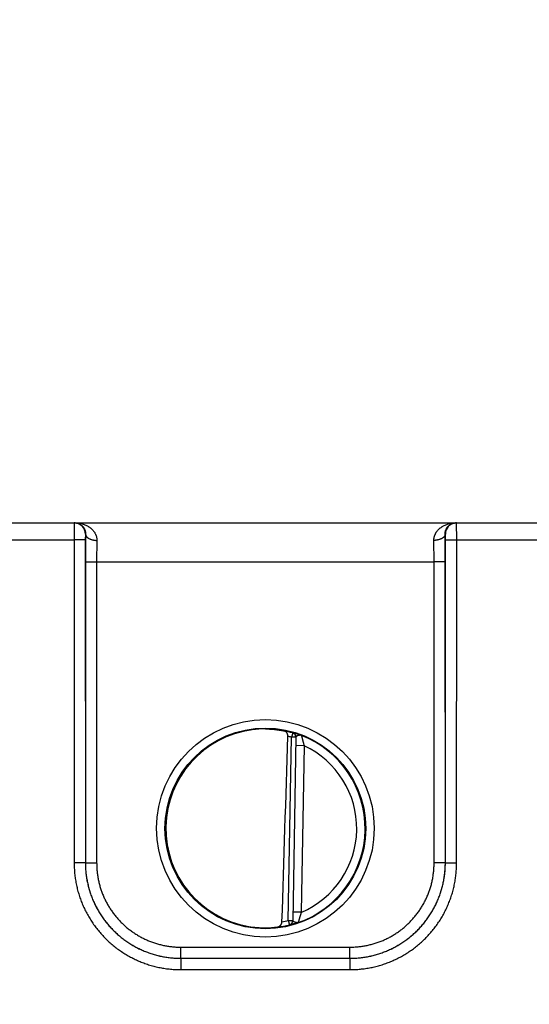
# Model space of a CAD drawing. Header units: inches. Extents: x 0 to 34, y 0 to 22.
# Tile 148 of 224: x 13 to 13.9, y 11.7 to 13.5. Entities that reach past the tile are written whole.
import ezdxf

# ---------------------------------------------------------------- set-up
doc = ezdxf.new("R2010")
doc.units = ezdxf.units.IN
doc.header["$LTSCALE"] = 1.87
doc.header["$MEASUREMENT"] = 0
doc.layers.get('0').update_dxf_attribs({"linetype": 'CONTINUOUS'})
doc.layers.add('DIMENSIONS', color=7, linetype='CONTINUOUS')
doc.styles.get("Standard").update_dxf_attribs({"font": 'txt', "width": 0.8})
doc.dimstyles.new('DIMSTYLE_1', dxfattribs={"dimtxt": 0.125, "dimasz": 0.18, "dimexe": 0.125, "dimexo": 0.0625, "dimgap": 0.03125, "dimtad": 0, "dimtih": 1, "dimtoh": 1, "dimdec": 3, "dimzin": 4, "dimdsep": 46, "dimtxsty": 'STANDARD', "dimblk": '_FILLED', "dimblk1": '_FILLED', "dimblk2": '_FILLED', "dimcen": 0.09, "dimadec": 0, "dimazin": 0, "dimtp": 0.01, "dimtm": 0.01, "dimtfac": 1, "dimtdec": 3, "dimtofl": 0, "dimtmove": 0, "dimatfit": 3, "dimldrblk": '_FILLED', "dimfxl": 1, "dimtolj": 1, "dimtzin": 4, "dimarcsym": 0})

# ---------------------------------------------------------------- blocks, each defined once
blk = doc.blocks.new('*D2')
at = {"layer": 'DIMENSIONS', "color": 2, "linetype": 'CONTINUOUS'}
blk.add_line((21.6467, 10.9372), (21.6467, 13.2512), dxfattribs=at)
at = {"layer": 'DIMENSIONS', "color": 2, "linetype": 'CONTINUOUS', "insert": (21.5842, 13.3137), "char_height": 0.125, "width": 1.525, "attachment_point": 1, "rotation": 90, "line_spacing_factor": 0.9}
blk.add_mtext('15.994{\\Ftxt.shx;\\W1.000000;\\H0.125000; }[406.25]', dxfattribs=at)
blk = doc.blocks.new('_FILLED')
at = {"color": 0, "linetype": 'BYBLOCK'}
blk.add_solid([(0, 0), (-1, 0.1736), (-1, -0.1736)], dxfattribs=at)

msp = doc.modelspace()

# ---------------------------------------------------------------- linework, layer by layer
at = {"color": 7, "linetype": 'CONTINUOUS'}
for p, q in [((8.2397, 12.5637), (21.6022, 12.5637)), ((13.1194, 12.5637), (13.1192, 12.5334)), ((13.8002, 12.5334), (13.8, 12.5637)), ((13.1394, 12.5437), (13.1392, 12.5336)), ((13.1397, 12.5437), (13.1394, 12.5437)), ((13.1397, 12.5437), (13.1394, 12.4945)), ((13.78, 12.5437), (13.7797, 12.5437)), ((13.7799, 12.4945), (13.7797, 12.5437)), ((13.7802, 12.5336), (13.78, 12.5437)), ((12.8702, 12.5334), (13.1192, 12.5334)), ((13.1392, 12.5336), (13.1192, 12.5334)), ((13.1192, 12.5334), (13.1193, 11.9581)), ((13.1392, 12.5336), (13.1393, 11.9583)), ((13.1597, 12.5326), (13.1594, 12.4943)), ((13.7599, 12.4943), (13.7597, 12.5326)), ((13.7801, 11.9583), (13.7802, 12.5336)), ((13.7802, 12.5336), (13.8002, 12.5334)), ((13.8001, 11.9581), (13.8002, 12.5334)), ((13.8002, 12.5334), (14.0492, 12.5334)), ((13.1394, 12.4945), (13.1394, 11.9583)), ((13.1394, 12.4945), (13.1594, 12.4943)), ((13.1594, 12.4943), (13.1594, 11.9582)), ((13.1594, 12.4943), (13.7599, 12.4943)), ((13.7799, 12.4945), (13.7599, 12.4943)), ((13.76, 11.9582), (13.7599, 12.4943)), ((13.78, 11.9583), (13.7799, 12.4945)), ((13.5083, 12.1896), (13.5061, 12.182)), ((13.5083, 12.19), (13.5083, 12.1896)), ((13.5004, 11.8558), (13.5061, 12.182)), ((13.514, 12.1819), (13.5061, 12.182)), ((13.514, 12.1823), (13.5083, 11.8553)), ((13.5288, 12.1668), (13.5138, 12.1671)), ((13.5288, 12.1668), (13.5236, 11.8702)), ((13.1393, 11.9582), (13.1193, 11.9581)), ((13.1393, 11.9583), (13.1394, 11.9583)), ((13.1394, 11.9583), (13.1594, 11.9582)), ((13.78, 11.9583), (13.76, 11.9582)), ((13.7801, 11.9583), (13.78, 11.9583)), ((13.7801, 11.9582), (13.8001, 11.9581)), ((13.5236, 11.8702), (13.5086, 11.8705)), ((13.5004, 11.8558), (13.5024, 11.8481)), ((13.5004, 11.8558), (13.5083, 11.8557)), ((13.5023, 11.8478), (13.5024, 11.8481)), ((13.3093, 11.7883), (13.3093, 11.8082)), ((13.3093, 11.8082), (13.61, 11.8082)), ((13.61, 11.7883), (13.61, 11.8082)), ((13.3093, 11.7883), (13.3093, 11.7681)), ((13.3093, 11.7883), (13.6101, 11.7883)), ((13.3093, 11.7883), (13.61, 11.7883)), ((13.6101, 11.7883), (13.6101, 11.7681)), ((13.3093, 11.7681), (13.6101, 11.7681))]:
    msp.add_line(p, q, dxfattribs=at)
for centre, radius in [((13.4597, 12.0198), 0.1937), ((13.4597, 12.0196), 0.1787)]:
    msp.add_circle(centre, radius, dxfattribs=at)
for centre, radius, start, end in [((13.1194, 12.5437), 0.02, 85.3114, 90), ((13.1194, 12.5437), 0.02, 359.9956, 85.3067), ((13.8, 12.5437), 0.02, 94.6933, 180.0044), ((13.8, 12.5437), 0.02, 90, 94.6886), ((13.4588, 12.0267), 0.1701, 89.6908, 97.6004), ((13.4597, 12.0197), 0.1768, 74.0306, 78.9352), ((13.5062, 12.1824), 0.00787, 359.0042, 74.0707), ((13.5061, 12.182), 0.00787, 359.0003, 74.039), ((-111.0194, 15.8997), 124.5744, 358.138661, 358.290676), ((13.4597, 12.0197), 0.1689, 74.0306, 76.3334), ((13.4597, 12.0197), 0.1776, 289.2043, 68.7983), ((13.4597, 12.0197), 0.1626, 293.1447, 64.8553), ((13.4597, 12.0197), 0.1689, 280.0967, 283.9685), ((13.5004, 11.8554), 0.00787, 283.9293, 358.9958), ((13.5005, 11.8558), 0.00787, 283.9611, 358.9997), ((13.4585, 12.0126), 0.1699, 260.3962, 270.3988), ((13.4586, 12.0086), 0.1659, 270.3796, 277.8481), ((13.4597, 12.0197), 0.1768, 277.0061, 283.9694)]:
    msp.add_arc(centre, radius, start, end, dxfattribs=at)
msp.add_ellipse((13.4597, 12.0197), major_axis=(0, 0.1771), ratio=1, start_param=0.132587, end_param=2.974099, dxfattribs=at)
for points, knots in [([(13.121, 12.5637), (13.1215, 12.5637), (13.1225, 12.5636), (13.1241, 12.5634), (13.1256, 12.5631), (13.1271, 12.5626), (13.1286, 12.562), (13.13, 12.5613), (13.1314, 12.5604), (13.1328, 12.5593), (13.1341, 12.5581), (13.1351, 12.557), (13.1359, 12.556), (13.1367, 12.5549), (13.1376, 12.5534), (13.1385, 12.5513), (13.1392, 12.549), (13.1396, 12.5469), (13.1397, 12.5451), (13.1397, 12.5442), (13.1397, 12.5437)], [0, 0, 0, 0, 0.050172, 0.100548, 0.151326, 0.202718, 0.254965, 0.3083, 0.363016, 0.419433, 0.477904, 0.538902, 0.570508, 0.602949, 0.670715, 0.743014, 0.820987, 0.906009, 0.951758, 1, 1, 1, 1]), ([(13.121, 12.5637), (13.1221, 12.5637), (13.1242, 12.5636), (13.1274, 12.5633), (13.1306, 12.5627), (13.1338, 12.562), (13.1369, 12.561), (13.1399, 12.5598), (13.1424, 12.5586), (13.1443, 12.5575), (13.1457, 12.5566), (13.1471, 12.5557), (13.1484, 12.5547), (13.1497, 12.5536), (13.151, 12.5524), (13.1522, 12.5512), (13.1533, 12.5499), (13.1544, 12.5485), (13.1552, 12.5473), (13.1559, 12.5463), (13.1565, 12.5453), (13.1572, 12.5439), (13.1578, 12.5425), (13.1583, 12.5413), (13.1587, 12.5401), (13.1591, 12.5386), (13.1595, 12.5366), (13.1597, 12.5346), (13.1597, 12.5333), (13.1597, 12.5326)], [0, 0, 0, 0, 0.058435, 0.116917, 0.175497, 0.234242, 0.293205, 0.352466, 0.412123, 0.442133, 0.472283, 0.502597, 0.533097, 0.5638, 0.59473, 0.625925, 0.657424, 0.689259, 0.721473, 0.73774, 0.754123, 0.787263, 0.820952, 0.838024, 0.855259, 0.890248, 0.925992, 0.962556, 1, 1, 1, 1]), ([(13.7597, 12.5326), (13.7596, 12.5333), (13.7597, 12.5346), (13.7599, 12.5366), (13.7603, 12.5386), (13.7607, 12.5401), (13.7611, 12.5413), (13.7615, 12.5425), (13.7622, 12.5439), (13.7629, 12.5453), (13.7635, 12.5463), (13.7641, 12.5473), (13.765, 12.5485), (13.766, 12.5499), (13.7672, 12.5512), (13.7684, 12.5524), (13.7697, 12.5536), (13.771, 12.5547), (13.7723, 12.5557), (13.7737, 12.5566), (13.7751, 12.5575), (13.777, 12.5586), (13.7794, 12.5598), (13.7825, 12.561), (13.7856, 12.562), (13.7887, 12.5627), (13.7919, 12.5633), (13.7951, 12.5636), (13.7973, 12.5637), (13.7984, 12.5637)], [0, 0, 0, 0, 0.037444, 0.074008, 0.109752, 0.144741, 0.161976, 0.179048, 0.212737, 0.245877, 0.26226, 0.278527, 0.310741, 0.342576, 0.374075, 0.40527, 0.4362, 0.466903, 0.497403, 0.527717, 0.557867, 0.587877, 0.647534, 0.706795, 0.765758, 0.824503, 0.883083, 0.941565, 1, 1, 1, 1]), ([(13.7797, 12.5437), (13.7796, 12.5442), (13.7797, 12.5451), (13.7798, 12.5469), (13.7802, 12.549), (13.7809, 12.5513), (13.7818, 12.5534), (13.7827, 12.5549), (13.7834, 12.556), (13.7842, 12.557), (13.7852, 12.5581), (13.7866, 12.5593), (13.7879, 12.5604), (13.7893, 12.5613), (13.7908, 12.562), (13.7923, 12.5626), (13.7938, 12.5631), (13.7953, 12.5634), (13.7968, 12.5636), (13.7978, 12.5637), (13.7984, 12.5637)], [0, 0, 0, 0, 0.048242, 0.093991, 0.179013, 0.256986, 0.329285, 0.397051, 0.429492, 0.461098, 0.522096, 0.580567, 0.636984, 0.6917, 0.745035, 0.797282, 0.848674, 0.899452, 0.949828, 1, 1, 1, 1]), ([(13.1397, 12.5437), (13.1397, 12.5435), (13.1397, 12.5431), (13.1398, 12.5426), (13.14, 12.5421), (13.1401, 12.5415), (13.1404, 12.541), (13.1407, 12.5403), (13.1413, 12.5394), (13.1422, 12.5384), (13.1432, 12.5375), (13.1444, 12.5366), (13.1457, 12.5358), (13.1471, 12.5351), (13.1487, 12.5345), (13.1504, 12.5339), (13.1521, 12.5334), (13.154, 12.5331), (13.1558, 12.5328), (13.1578, 12.5326), (13.1591, 12.5326), (13.1597, 12.5326)], [0, 0, 0, 0, 0.021814, 0.043792, 0.066043, 0.08867, 0.111769, 0.135424, 0.184659, 0.236863, 0.292317, 0.351143, 0.413326, 0.478737, 0.547151, 0.618266, 0.691714, 0.767081, 0.843909, 0.921716, 1, 1, 1, 1]), ([(13.7797, 12.5437), (13.7796, 12.5435), (13.7796, 12.5431), (13.7795, 12.5426), (13.7794, 12.5421), (13.7792, 12.5415), (13.779, 12.541), (13.7786, 12.5403), (13.7781, 12.5394), (13.7772, 12.5384), (13.7762, 12.5375), (13.775, 12.5366), (13.7737, 12.5358), (13.7722, 12.5351), (13.7707, 12.5345), (13.769, 12.5339), (13.7672, 12.5334), (13.7654, 12.5331), (13.7635, 12.5328), (13.7616, 12.5326), (13.7603, 12.5326), (13.7597, 12.5326)], [0, 0, 0, 0, 0.021814, 0.043791, 0.066042, 0.088669, 0.111768, 0.135423, 0.184657, 0.236861, 0.292315, 0.351141, 0.413325, 0.478736, 0.54715, 0.618265, 0.691713, 0.76708, 0.843909, 0.921716, 1, 1, 1, 1]), ([(13.4597, 12.1968), (13.4629, 12.1968), (13.469, 12.1966), (13.4779, 12.1958), (13.486, 12.1946), (13.4912, 12.1937), (13.4936, 12.1931)], [0, 0, 0, 0, 0.27866, 0.540855, 0.7825, 1, 1, 1, 1]), ([(13.4996, 12.1838), (13.4996, 12.1841), (13.4996, 12.1847), (13.4995, 12.1856), (13.4994, 12.1865), (13.4991, 12.1876), (13.4987, 12.1886), (13.4982, 12.1896), (13.4979, 12.1902), (13.4974, 12.1908), (13.497, 12.1913), (13.4965, 12.1918), (13.4959, 12.1922), (13.4954, 12.1925), (13.4948, 12.1928), (13.4942, 12.193), (13.4938, 12.1931), (13.4936, 12.1931)], [0, 0, 0, 0, 0.076379, 0.151897, 0.225862, 0.297782, 0.434296, 0.498823, 0.560908, 0.620725, 0.678511, 0.734553, 0.789167, 0.842687, 0.895449, 0.947783, 1, 1, 1, 1]), ([(13.5239, 12.1852), (13.5236, 12.1853), (13.5232, 12.1855), (13.5227, 12.1857), (13.5221, 12.1859), (13.5215, 12.1861), (13.5207, 12.1864), (13.5199, 12.1867), (13.5189, 12.187), (13.5177, 12.1874), (13.5164, 12.1878), (13.5151, 12.1882), (13.5139, 12.1886), (13.5128, 12.1889), (13.5118, 12.1892), (13.5109, 12.1894), (13.5103, 12.1896), (13.5098, 12.1897), (13.5095, 12.1898), (13.5092, 12.1898), (13.509, 12.1899), (13.5089, 12.1899), (13.5088, 12.1899), (13.5087, 12.1899), (13.5086, 12.19), (13.5085, 12.19), (13.5085, 12.19), (13.5084, 12.19), (13.5084, 12.19), (13.5084, 12.19), (13.5084, 12.19), (13.5083, 12.19), (13.5083, 12.19), (13.5083, 12.19), (13.5083, 12.19), (13.5083, 12.19), (13.5083, 12.19), (13.5083, 12.19)], [0, 0, 0, 0, 0.053578, 0.080061, 0.106327, 0.158169, 0.209024, 0.258814, 0.307463, 0.401124, 0.489626, 0.572508, 0.649274, 0.719522, 0.782838, 0.838788, 0.88699, 0.908068, 0.927066, 0.943934, 0.958625, 0.965143, 0.971107, 0.976511, 0.981354, 0.985632, 0.989342, 0.992482, 0.995051, 0.996122, 0.997052, 0.997842, 0.998495, 0.999016, 0.999419, 0.999728, 1, 1, 1, 1]), ([(13.5239, 12.1852), (13.5238, 12.1852), (13.5237, 12.1853), (13.5235, 12.1853), (13.5233, 12.1854), (13.5231, 12.1854), (13.5229, 12.1855), (13.5227, 12.1855), (13.5223, 12.1855), (13.5219, 12.1855), (13.5215, 12.1855), (13.5211, 12.1855), (13.5205, 12.1855), (13.5199, 12.1854), (13.5192, 12.1852), (13.5186, 12.1851), (13.5183, 12.185), (13.5179, 12.1849), (13.5175, 12.1847), (13.5171, 12.1846), (13.5168, 12.1845), (13.5164, 12.1843), (13.5161, 12.1842), (13.5158, 12.1841), (13.5155, 12.1839), (13.5153, 12.1838), (13.515, 12.1836), (13.5148, 12.1835), (13.5146, 12.1833), (13.5144, 12.1831), (13.5143, 12.183), (13.5142, 12.1828), (13.5141, 12.1826), (13.514, 12.1824), (13.514, 12.1823), (13.514, 12.1823)], [0, 0, 0, 0, 0.018634, 0.037536, 0.056102, 0.074191, 0.092114, 0.110162, 0.146727, 0.183664, 0.220996, 0.258627, 0.29635, 0.371877, 0.447311, 0.484772, 0.521866, 0.558397, 0.594224, 0.629251, 0.663356, 0.696406, 0.728272, 0.758841, 0.788017, 0.815718, 0.84187, 0.86642, 0.889346, 0.910683, 0.930539, 0.94908, 0.966566, 0.983375, 1, 1, 1, 1]), ([(13.5239, 12.1852), (13.5239, 12.1852), (13.5239, 12.1852), (13.5239, 12.1852), (13.5239, 12.1852), (13.5239, 12.1851), (13.5239, 12.1851), (13.5239, 12.185), (13.524, 12.1849), (13.524, 12.1848), (13.524, 12.1847), (13.524, 12.1846), (13.5241, 12.1844), (13.5241, 12.1841), (13.5242, 12.1838), (13.5243, 12.1834), (13.5244, 12.183), (13.5245, 12.1825), (13.5247, 12.182), (13.5248, 12.1814), (13.5249, 12.1809), (13.5251, 12.1803), (13.5252, 12.1796), (13.5255, 12.1788), (13.5258, 12.1776), (13.5261, 12.1762), (13.5265, 12.1749), (13.5267, 12.1739), (13.5269, 12.1732), (13.5272, 12.1724), (13.5274, 12.1713), (13.5278, 12.17), (13.5283, 12.1684), (13.5286, 12.1674), (13.5288, 12.1668)], [0, 0, 0, 0, 0.000318, 0.000813, 0.00236, 0.004654, 0.007671, 0.011403, 0.015848, 0.020998, 0.026842, 0.033368, 0.040564, 0.056909, 0.075772, 0.097031, 0.120546, 0.146171, 0.173779, 0.203232, 0.234382, 0.267084, 0.301214, 0.336649, 0.410944, 0.489055, 0.570201, 0.611689, 0.653681, 0.696103, 0.73889, 0.825307, 0.912476, 1, 1, 1, 1]), ([(13.1393, 11.9583), (13.1393, 11.9569), (13.1393, 11.9541), (13.1395, 11.9499), (13.1397, 11.9457), (13.1402, 11.9402), (13.1411, 11.9333), (13.1425, 11.9251), (13.1443, 11.9169), (13.1465, 11.9089), (13.1492, 11.901), (13.1522, 11.8932), (13.1555, 11.8855), (13.1593, 11.8781), (13.1634, 11.8708), (13.1679, 11.8638), (13.1727, 11.857), (13.1778, 11.8504), (13.1833, 11.8441), (13.189, 11.838), (13.1951, 11.8323), (13.2014, 11.8268), (13.208, 11.8217), (13.2148, 11.8169), (13.2219, 11.8124), (13.2291, 11.8083), (13.2366, 11.8045), (13.2442, 11.8012), (13.252, 11.7982), (13.2599, 11.7955), (13.268, 11.7933), (13.2761, 11.7915), (13.2843, 11.7901), (13.2912, 11.7892), (13.2968, 11.7887), (13.3009, 11.7885), (13.3051, 11.7883), (13.3079, 11.7883), (13.3093, 11.7883)], [0, 0, 0, 0, 0.015626, 0.031252, 0.046878, 0.062504, 0.093753, 0.125002, 0.156252, 0.187501, 0.21875, 0.25, 0.281249, 0.312499, 0.343748, 0.374997, 0.406247, 0.437496, 0.468746, 0.499996, 0.531245, 0.562495, 0.593745, 0.624994, 0.656244, 0.687494, 0.718744, 0.749994, 0.781244, 0.812494, 0.843744, 0.874994, 0.906245, 0.937495, 0.953121, 0.968747, 0.984374, 1, 1, 1, 1]), ([(13.1394, 11.9583), (13.1394, 11.9556), (13.1395, 11.95), (13.1401, 11.9417), (13.1411, 11.9334), (13.1426, 11.9252), (13.1444, 11.917), (13.1466, 11.909), (13.1492, 11.901), (13.1522, 11.8933), (13.1556, 11.8856), (13.1594, 11.8782), (13.1635, 11.8709), (13.1679, 11.8639), (13.1727, 11.857), (13.1779, 11.8504), (13.1833, 11.8441), (13.1891, 11.8381), (13.1951, 11.8323), (13.2014, 11.8269), (13.208, 11.8217), (13.2148, 11.8169), (13.2219, 11.8125), (13.2292, 11.8083), (13.2366, 11.8046), (13.2442, 11.8012), (13.252, 11.7982), (13.26, 11.7956), (13.268, 11.7934), (13.2761, 11.7915), (13.2844, 11.7901), (13.2926, 11.7891), (13.301, 11.7885), (13.3065, 11.7883), (13.3093, 11.7883)], [0, 0, 0, 0, 0.03125, 0.0625, 0.09375, 0.124999, 0.156249, 0.187499, 0.218749, 0.249999, 0.281249, 0.312499, 0.343748, 0.374998, 0.406248, 0.437498, 0.468748, 0.499998, 0.531248, 0.562498, 0.593748, 0.624998, 0.656248, 0.687498, 0.718748, 0.749998, 0.781248, 0.812498, 0.843749, 0.874999, 0.906249, 0.937499, 0.96875, 1, 1, 1, 1]), ([(13.1594, 11.9582), (13.1594, 11.9569), (13.1594, 11.9545), (13.1596, 11.9496), (13.16, 11.9435), (13.1609, 11.9361), (13.1622, 11.9289), (13.1638, 11.9217), (13.1658, 11.9146), (13.1681, 11.9076), (13.1707, 11.9007), (13.1737, 11.894), (13.177, 11.8874), (13.1806, 11.881), (13.1846, 11.8748), (13.1888, 11.8688), (13.1933, 11.863), (13.1981, 11.8574), (13.2032, 11.8521), (13.2086, 11.847), (13.2141, 11.8422), (13.2199, 11.8376), (13.226, 11.8334), (13.2322, 11.8294), (13.2386, 11.8258), (13.2452, 11.8225), (13.2519, 11.8195), (13.2588, 11.8169), (13.2658, 11.8146), (13.2729, 11.8126), (13.28, 11.811), (13.2873, 11.8097), (13.2934, 11.809), (13.2983, 11.8085), (13.302, 11.8083), (13.3056, 11.8082), (13.3081, 11.8082), (13.3093, 11.8082)], [0, 0, 0, 0, 0.015626, 0.031252, 0.062501, 0.09375, 0.124999, 0.156248, 0.187498, 0.218747, 0.249996, 0.281246, 0.312495, 0.343745, 0.374994, 0.406244, 0.437493, 0.468743, 0.499993, 0.531243, 0.562492, 0.593742, 0.624992, 0.656242, 0.687492, 0.718743, 0.749993, 0.781243, 0.812493, 0.843744, 0.874994, 0.906244, 0.937495, 0.953121, 0.968747, 0.984374, 1, 1, 1, 1]), ([(13.61, 11.7883), (13.6128, 11.7883), (13.6184, 11.7885), (13.6267, 11.7891), (13.635, 11.7901), (13.6432, 11.7915), (13.6514, 11.7934), (13.6594, 11.7956), (13.6673, 11.7982), (13.6751, 11.8012), (13.6828, 11.8046), (13.6902, 11.8083), (13.6975, 11.8125), (13.7045, 11.8169), (13.7113, 11.8217), (13.7179, 11.8269), (13.7242, 11.8323), (13.7303, 11.8381), (13.736, 11.8441), (13.7415, 11.8504), (13.7466, 11.857), (13.7514, 11.8639), (13.7559, 11.8709), (13.76, 11.8782), (13.7638, 11.8856), (13.7671, 11.8933), (13.7701, 11.901), (13.7728, 11.909), (13.775, 11.917), (13.7768, 11.9252), (13.7782, 11.9334), (13.7792, 11.9417), (13.7799, 11.95), (13.78, 11.9556), (13.78, 11.9583)], [0, 0, 0, 0, 0.03125, 0.062501, 0.093751, 0.125001, 0.156251, 0.187502, 0.218752, 0.250002, 0.281252, 0.312502, 0.343752, 0.375002, 0.406252, 0.437502, 0.468752, 0.500002, 0.531252, 0.562502, 0.593752, 0.625002, 0.656252, 0.687501, 0.718751, 0.750001, 0.781251, 0.812501, 0.843751, 0.875001, 0.90625, 0.9375, 0.96875, 1, 1, 1, 1]), ([(13.61, 11.8082), (13.6113, 11.8082), (13.6137, 11.8082), (13.6186, 11.8084), (13.6248, 11.8088), (13.6321, 11.8097), (13.6393, 11.811), (13.6465, 11.8126), (13.6536, 11.8146), (13.6606, 11.8169), (13.6675, 11.8195), (13.6742, 11.8225), (13.6808, 11.8258), (13.6872, 11.8294), (13.6934, 11.8334), (13.6994, 11.8376), (13.7052, 11.8422), (13.7108, 11.847), (13.7161, 11.8521), (13.7212, 11.8574), (13.726, 11.863), (13.7306, 11.8688), (13.7348, 11.8748), (13.7387, 11.881), (13.7424, 11.8874), (13.7457, 11.894), (13.7487, 11.9007), (13.7513, 11.9076), (13.7536, 11.9146), (13.7556, 11.9217), (13.7572, 11.9289), (13.7584, 11.9361), (13.7592, 11.9422), (13.7596, 11.9471), (13.7598, 11.9508), (13.76, 11.9545), (13.76, 11.9569), (13.76, 11.9582)], [0, 0, 0, 0, 0.015626, 0.031253, 0.062503, 0.093753, 0.125004, 0.156254, 0.187504, 0.218755, 0.250005, 0.281255, 0.312505, 0.343755, 0.375005, 0.406255, 0.437505, 0.468755, 0.500005, 0.531255, 0.562504, 0.593754, 0.625004, 0.656253, 0.687503, 0.718752, 0.750001, 0.781251, 0.8125, 0.843749, 0.874998, 0.906248, 0.937497, 0.953123, 0.968748, 0.984374, 1, 1, 1, 1]), ([(13.6101, 11.7883), (13.6115, 11.7883), (13.6142, 11.7883), (13.6184, 11.7885), (13.6226, 11.7887), (13.6281, 11.7892), (13.635, 11.7901), (13.6433, 11.7915), (13.6514, 11.7933), (13.6594, 11.7955), (13.6674, 11.7982), (13.6752, 11.8012), (13.6828, 11.8045), (13.6902, 11.8083), (13.6975, 11.8124), (13.7046, 11.8169), (13.7114, 11.8217), (13.718, 11.8268), (13.7243, 11.8323), (13.7303, 11.838), (13.7361, 11.8441), (13.7415, 11.8504), (13.7467, 11.857), (13.7515, 11.8638), (13.7559, 11.8708), (13.7601, 11.8781), (13.7638, 11.8855), (13.7672, 11.8932), (13.7702, 11.901), (13.7728, 11.9089), (13.7751, 11.9169), (13.7769, 11.9251), (13.7783, 11.9333), (13.7792, 11.9402), (13.7796, 11.9457), (13.7799, 11.9499), (13.78, 11.9541), (13.7801, 11.9569), (13.7801, 11.9583)], [0, 0, 0, 0, 0.015626, 0.031253, 0.046879, 0.062505, 0.093755, 0.125006, 0.156256, 0.187506, 0.218756, 0.250006, 0.281256, 0.312506, 0.343756, 0.375006, 0.406255, 0.437505, 0.468755, 0.500004, 0.531254, 0.562504, 0.593753, 0.625003, 0.656252, 0.687501, 0.718751, 0.75, 0.78125, 0.812499, 0.843748, 0.874998, 0.906247, 0.937496, 0.953122, 0.968748, 0.984374, 1, 1, 1, 1]), ([(13.1193, 11.9581), (13.1193, 11.9565), (13.1193, 11.9534), (13.1196, 11.9472), (13.1201, 11.9394), (13.1213, 11.9302), (13.1229, 11.921), (13.1249, 11.9119), (13.1274, 11.9029), (13.1303, 11.8941), (13.1337, 11.8853), (13.1375, 11.8768), (13.1417, 11.8685), (13.1463, 11.8604), (13.1512, 11.8525), (13.1566, 11.8449), (13.1624, 11.8375), (13.1685, 11.8305), (13.1749, 11.8237), (13.1816, 11.8173), (13.1887, 11.8112), (13.1961, 11.8054), (13.2037, 11.8001), (13.2116, 11.7951), (13.2197, 11.7905), (13.228, 11.7863), (13.2366, 11.7825), (13.2453, 11.7792), (13.2541, 11.7762), (13.2631, 11.7737), (13.2722, 11.7717), (13.2814, 11.7701), (13.2907, 11.769), (13.2984, 11.7684), (13.3046, 11.7682), (13.3077, 11.7681), (13.3093, 11.7681)], [0, 0, 0, 0, 0.015626, 0.031252, 0.062501, 0.09375, 0.124999, 0.156249, 0.187498, 0.218747, 0.249997, 0.281246, 0.312496, 0.343745, 0.374995, 0.406245, 0.437494, 0.468744, 0.499994, 0.531244, 0.562494, 0.593744, 0.624994, 0.656244, 0.687494, 0.718744, 0.749995, 0.781245, 0.812495, 0.843746, 0.874996, 0.906246, 0.937497, 0.968747, 0.984374, 1, 1, 1, 1]), ([(13.6101, 11.7681), (13.6116, 11.7681), (13.6147, 11.7682), (13.621, 11.7684), (13.6287, 11.769), (13.638, 11.7701), (13.6472, 11.7717), (13.6563, 11.7737), (13.6652, 11.7762), (13.6741, 11.7792), (13.6828, 11.7825), (13.6913, 11.7863), (13.6997, 11.7905), (13.7078, 11.7951), (13.7157, 11.8001), (13.7233, 11.8054), (13.7307, 11.8112), (13.7377, 11.8173), (13.7445, 11.8237), (13.7509, 11.8305), (13.757, 11.8375), (13.7627, 11.8449), (13.7681, 11.8525), (13.7731, 11.8604), (13.7777, 11.8685), (13.7819, 11.8768), (13.7857, 11.8853), (13.789, 11.8941), (13.792, 11.9029), (13.7945, 11.9119), (13.7965, 11.921), (13.7981, 11.9302), (13.7992, 11.9394), (13.7998, 11.9472), (13.8, 11.9534), (13.8001, 11.9565), (13.8001, 11.9581)], [0, 0, 0, 0, 0.015626, 0.031253, 0.062503, 0.093754, 0.125004, 0.156254, 0.187505, 0.218755, 0.250005, 0.281256, 0.312506, 0.343756, 0.375006, 0.406256, 0.437506, 0.468756, 0.500006, 0.531256, 0.562506, 0.593755, 0.625005, 0.656255, 0.687504, 0.718754, 0.750003, 0.781253, 0.812502, 0.843751, 0.875001, 0.90625, 0.937499, 0.968748, 0.984374, 1, 1, 1, 1]), ([(13.4812, 11.8442), (13.4815, 11.8443), (13.482, 11.8444), (13.4827, 11.8445), (13.4834, 11.8448), (13.4841, 11.8451), (13.4848, 11.8454), (13.4854, 11.8459), (13.486, 11.8463), (13.4866, 11.8469), (13.4871, 11.8475), (13.4876, 11.8482), (13.4881, 11.8489), (13.4885, 11.8497), (13.4888, 11.8506), (13.4891, 11.8518), (13.4893, 11.8528), (13.4893, 11.8534)], [0, 0, 0, 0, 0.056055, 0.111975, 0.16794, 0.224157, 0.280858, 0.338294, 0.396735, 0.456457, 0.517729, 0.580799, 0.645866, 0.713052, 0.782359, 0.85362, 1, 1, 1, 1]), ([(13.5181, 11.852), (13.518, 11.8519), (13.5178, 11.8519), (13.5175, 11.8518), (13.5172, 11.8518), (13.5169, 11.8518), (13.5165, 11.8517), (13.5161, 11.8517), (13.5157, 11.8517), (13.5153, 11.8518), (13.5149, 11.8518), (13.5144, 11.8519), (13.514, 11.852), (13.5136, 11.8521), (13.5132, 11.8522), (13.5128, 11.8523), (13.5124, 11.8524), (13.5121, 11.8526), (13.5116, 11.8527), (13.5111, 11.8529), (13.5107, 11.8531), (13.5103, 11.8533), (13.51, 11.8534), (13.5098, 11.8536), (13.5095, 11.8537), (13.5093, 11.8539), (13.5091, 11.8541), (13.5089, 11.8542), (13.5087, 11.8544), (13.5086, 11.8546), (13.5084, 11.8547), (13.5084, 11.8549), (13.5083, 11.8551), (13.5083, 11.8552), (13.5083, 11.8553)], [0, 0, 0, 0, 0.0369, 0.055409, 0.0738, 0.110453, 0.147176, 0.184068, 0.221202, 0.258593, 0.296208, 0.334008, 0.371879, 0.409696, 0.447396, 0.484839, 0.521867, 0.558373, 0.594217, 0.663352, 0.696404, 0.72827, 0.758839, 0.78802, 0.815719, 0.841863, 0.866412, 0.889351, 0.910701, 0.930541, 0.949068, 0.966547, 0.983357, 1, 1, 1, 1]), ([(13.5236, 11.8702), (13.5234, 11.8697), (13.523, 11.8686), (13.5225, 11.867), (13.5221, 11.8657), (13.5218, 11.8647), (13.5215, 11.8639), (13.5213, 11.8632), (13.521, 11.8622), (13.5206, 11.861), (13.5202, 11.8595), (13.5199, 11.8584), (13.5196, 11.8575), (13.5194, 11.8569), (13.5193, 11.8563), (13.5191, 11.8557), (13.519, 11.8552), (13.5188, 11.8547), (13.5187, 11.8542), (13.5186, 11.8538), (13.5185, 11.8534), (13.5184, 11.853), (13.5183, 11.8527), (13.5182, 11.8525), (13.5182, 11.8523), (13.5181, 11.8522), (13.5181, 11.8521), (13.5181, 11.8521), (13.5181, 11.852), (13.5181, 11.852), (13.5181, 11.852), (13.5181, 11.852)], [0, 0, 0, 0, 0.08754, 0.174724, 0.261156, 0.30395, 0.346379, 0.388377, 0.429871, 0.511028, 0.589148, 0.66345, 0.698887, 0.733017, 0.76572, 0.796868, 0.826318, 0.853922, 0.879542, 0.903049, 0.9243, 0.943152, 0.959485, 0.973194, 0.984172, 0.988608, 0.992333, 0.995339, 0.997621, 0.999175, 1, 1, 1, 1]), ([(13.5181, 11.852), (13.5178, 11.8519), (13.5173, 11.8517), (13.5164, 11.8514), (13.5156, 11.8512), (13.5146, 11.8509), (13.5133, 11.8505), (13.5119, 11.85), (13.5105, 11.8496), (13.5092, 11.8493), (13.508, 11.849), (13.5069, 11.8487), (13.5059, 11.8484), (13.505, 11.8482), (13.5043, 11.8481), (13.5038, 11.848), (13.5035, 11.8479), (13.5033, 11.8479), (13.503, 11.8479), (13.5029, 11.8478), (13.5028, 11.8478), (13.5027, 11.8478), (13.5026, 11.8478), (13.5026, 11.8478), (13.5025, 11.8478), (13.5025, 11.8478), (13.5024, 11.8478), (13.5024, 11.8478), (13.5024, 11.8478), (13.5024, 11.8478), (13.5024, 11.8478), (13.5024, 11.8478), (13.5023, 11.8478), (13.5023, 11.8478), (13.5023, 11.8478), (13.5023, 11.8478)], [0, 0, 0, 0, 0.053568, 0.106319, 0.158155, 0.208993, 0.307433, 0.401124, 0.489618, 0.572466, 0.649233, 0.719489, 0.782812, 0.838776, 0.886988, 0.908063, 0.927056, 0.943925, 0.958628, 0.965154, 0.971122, 0.97653, 0.981373, 0.985651, 0.989359, 0.992496, 0.995061, 0.99613, 0.997057, 0.997845, 0.998496, 0.999017, 0.999419, 0.999728, 1, 1, 1, 1]), ([(13.3093, 11.7883), (13.3093, 11.7883), (13.3093, 11.7883), (13.3093, 11.7883), (13.3093, 11.7883), (13.3093, 11.7883), (13.3093, 11.7883), (13.3093, 11.7883), (13.3093, 11.7883), (13.3093, 11.7883)], [0, 0, 0, 0, 0.116811, 0.221507, 0.332734, 0.461992, 0.600916, 0.737253, 1, 1, 1, 1]), ([(13.6101, 11.7883), (13.6101, 11.7883), (13.6101, 11.7883), (13.6101, 11.7883), (13.6101, 11.7883), (13.6101, 11.7883), (13.6101, 11.7883), (13.6101, 11.7883), (13.61, 11.7883), (13.61, 11.7883)], [0, 0, 0, 0, 0.116528, 0.220707, 0.331515, 0.460872, 0.600231, 0.736911, 1, 1, 1, 1])]:
    msp.add_open_spline(points, degree=3, knots=knots, dxfattribs=at)

# ---------------------------------------------------------------- dimensions: what is measured, and where the dimension line sits
at = {"layer": 'DIMENSIONS', "color": 2, "linetype": 'CONTINUOUS'}
dim = msp.add_ordinate_dim(feature_location=(21.6467, 10.9372), offset=(0, 2.314), dtype=1, origin=(5.6528, 10.8747), dimstyle='DIMSTYLE_1', dxfattribs=at)
dim.commit()
dim.dimension.update_dxf_attribs({"geometry": '*D2', "text_midpoint": (21.6467, 14.0762)})

doc.saveas('drawing.dxf')
